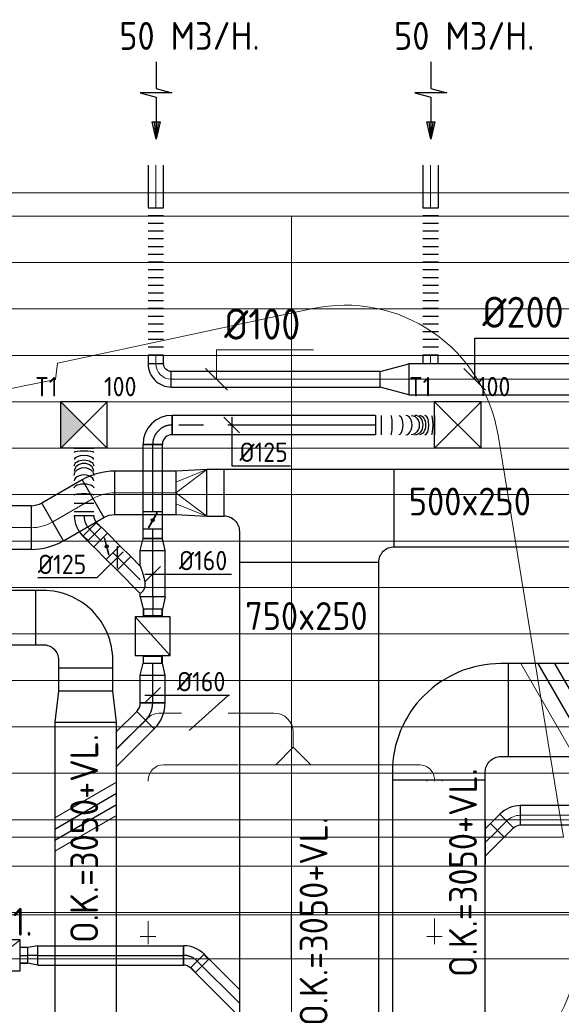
# Model space of a CAD drawing. Header units: millimetres. Extents: x -72412 to 16313, y -1015 to 52998.
# Tile 36 of 64: x -55678 to -52180, y 46636 to 52998. Entities that reach past the tile are written whole.
import ezdxf
from ezdxf.enums import TextEntityAlignment as Align

# ---------------------------------------------------------------- set-up
doc = ezdxf.new("R2010")
doc.units = ezdxf.units.MM
doc.header["$LTSCALE"] = 50
doc.linetypes.add('CENTER2', pattern=[28.575, 19.05, -3.175, 3.175, -3.175])
for name, color, linetype in [('4plfd', 254, 'Continuous'), ('WL570---_RETOUR', 100, 'Continuous'), ('WL570---_RETOUR_HL', 1, 'Continuous'), ('WL570---_TOEVOER', 200, 'Continuous'), ('WL570---_TOEVOER_HL', 1, 'Continuous'), ('WL570---_TOEVOER_RST', 200, 'Continuous'), ('WL570---_TOEVOER_RST_HL', 1, 'Continuous'), ('WM570---_RETOUR', 2, 'Continuous'), ('WM570---_RETOUR_PR', 2, 'Continuous'), ('WM570---_TOEVOER', 2, 'Continuous'), ('WM570---_TOEVOER_PR', 2, 'Continuous'), ('WM570---_TOEVOER_RST_PR', 1, 'Continuous')]:
    doc.layers.add(name, color=color, linetype=linetype)
for name, color, linetype, lineweight in [('WL570---_BESTAAND-HARTLIJN', 161, 'Continuous', 0), ('WL570---_BESTAAND-MAATVOERING', 161, 'Continuous', 0), ('WL570---_BESTAAND-RETOUR', 140, 'Continuous', 0), ('WL570---_BESTAAND-TOEVOER', 180, 'Continuous', 0), ('WL570---_DEMONTEREN', 10, 'Continuous', 0)]:
    doc.layers.add(name, color=color, linetype=linetype, lineweight=lineweight)
doc.layers.get('WL570---_DEMONTEREN').off()
doc.styles.add('BURO-025', font='ISO96.shx', dxfattribs={"height": 125})
doc.styles.add('ISO', font='ISO', dxfattribs={"height": 162})
doc.styles.add('MAATVOERING', font='ISO')

# ---------------------------------------------------------------- blocks, each defined once
blk = doc.blocks.new('Groep-44')
at = {"color": 8, "linetype": 'Continuous', "lineweight": 13}
for p, q in [((-73154.9, 49899.1), (-11882.7, 49899.1)), ((-73154.9, 49599.1), (-11882.7, 49599.1)), ((-73154.9, 49299.1), (-11882.7, 49299.1)), ((-73154.9, 48999.1), (-11882.7, 48999.1)), ((-73154.9, 48699.1), (-11882.7, 48699.1)), ((-73154.9, 48399.1), (-11882.7, 48399.1)), ((-73154.9, 48399.1), (-11882.7, 48399.1)), ((-73154.9, 48099.1), (-11882.7, 48099.1)), ((-73154.9, 47799.1), (-11882.7, 47799.1)), ((-73154.9, 47499.1), (-11882.7, 47499.1)), ((-73154.9, 47199.1), (-11882.7, 47199.1)), ((-73154.9, 46899.1), (-11882.7, 46899.1)), ((-73154.9, 46599.1), (-11882.7, 46599.1)), ((-73154.9, 46299.1), (-11882.7, 46299.1)), ((-73154.9, 45999.1), (-11882.7, 45999.1)), ((-73154.9, 45699.1), (-11882.7, 45699.1)), ((-73154.9, 45399.1), (-11882.7, 45399.1))]:
    blk.add_line(p, q, dxfattribs=at)
blk = doc.blocks.new('Groep-50')
at = {"color": 8, "linetype": 'Continuous', "lineweight": 13}
for p, q in [((-73304.9, 50349.1), (-4004.9, 50349.1)), ((-73154.9, 50199.1), (-4154.9, 50199.1)), ((-11854.9, 50199.1), (-65654.9, 50199.1)), ((-56654.9, 50199.1), (-56654.9, 43299.1))]:
    blk.add_line(p, q, dxfattribs=at)
at = {"color": 8}
blk.add_blockref('Groep-44', (0, 0), dxfattribs=at)
blk = doc.blocks.new('Block plafond 5e verd')
at = {"layer": '4plfd', "linetype": 'Continuous', "lineweight": 18, "flags": 128}
blk.add_lwpolyline([(12512.2, 29540.1), (14424, 29946.4), (14413.5, 29850), (15126.2, 29994.3), (15139.9, 30099.3), (16788.9, 30452.2, -0.428917), (17985.3, 29634.4), (18406.6, 27037.2), (14802.4, 27037.2), (14747.2, 26536.2), (18487.9, 26536.2), (18491.4, 26514.7, -0.462116), (17524.1, 25377.9), (11580.2, 25377.5), (12609.2, 29515.9)], format="xyb", close=True, dxfattribs=at)
at = {"layer": '4plfd'}
blk.add_blockref('Groep-50', (73304.9, -19149.1), dxfattribs=at)
blk = doc.blocks.new('KARH')
for p, q in [((1, 0.5), (0, 0.5)), ((0, -0.5), (1, -0.5))]:
    blk.add_line(p, q)
at = {"invisible_edges": 15}
blk.add_3dface([(0, 0.5), (0, -0.5), (1, -0.5), (1, 0.5)], dxfattribs=at)
blk = doc.blocks.new('KARO')
for p, q in [((1, 0.5), (0, 0.5)), ((0, -0.5), (1, -0.5))]:
    blk.add_line(p, q)
at = {"invisible_edges": 15}
blk.add_3dface([(0, 0.5), (0, -0.5), (1, -0.5), (1, 0.5)], dxfattribs=at)
at = {"layer": 'WL570---_BESTAAND-HARTLIJN'}
blk.add_line((0, 0), (1, 0), dxfattribs=at)
blk = doc.blocks.new('OBO10000090ZE')
blk.add_lwpolyline([(-50, 0), (50, 0), (50, 100, 1), (-50, 100)], format="xyb", close=True)
at = {"layer": 'WL570---_BESTAAND-HARTLIJN'}
for points in [[(0, 0), (0, 150)], [(-50, 100), (50, 100)]]:
    blk.add_lwpolyline(points, dxfattribs=at)
blk = doc.blocks.new('OBO12500045H')
blk.add_lwpolyline([(62.5, -51.8, 0.198912), (7.6, 80.8), (-80.8, -7.6, -0.198912), (-62.5, -51.8)], format="xyb", close=True)
at = {"invisible_edges": 15}
for points in [[(-77.1, -11.6), (18.6, 68.7), (7.6, 80.8), (-80.8, -7.6)], [(-73.8, -15.9), (28.6, 55.8), (18.6, 68.7), (-77.1, -11.6)], [(-70.9, -20.5), (37.4, 42), (28.6, 55.8), (-73.8, -15.9)], [(-68.4, -25.4), (44.9, 27.5), (37.4, 42), (-70.9, -20.5)], [(-66.3, -30.4), (51.2, 12.4), (44.9, 27.5), (-68.4, -25.4)], [(-64.6, -35.6), (56.1, -3.2), (51.2, 12.4), (-66.3, -30.4)], [(-63.4, -40.9), (59.7, -19.2), (56.1, -3.2), (-64.6, -35.6)], [(-62.7, -46.3), (61.8, -35.4), (59.7, -19.2), (-63.4, -40.9)], [(-62.5, -51.8), (62.5, -51.8), (61.8, -35.4), (-62.7, -46.3)]]:
    blk.add_3dface(points, dxfattribs=at)
at = {"layer": 'WL570---_BESTAAND-HARTLIJN'}
blk.add_arc((-125, -51.8), 125, 0, 45, dxfattribs=at)
blk = doc.blocks.new('OBO10000090R')
blk.add_lwpolyline([(150, -100, 0.414214), (0, 50), (0, -50, -0.414214), (50, -100)], format="xyb", close=True)
at = {"invisible_edges": 15}
for points in [[(8.7, -50.8), (26, 47.7), (0, 50), (0, -50)], [(17.1, -53), (51.3, 41), (26, 47.7), (8.7, -50.8)], [(25, -56.7), (75, 29.9), (51.3, 41), (17.1, -53)], [(32.1, -61.7), (96.4, 14.9), (75, 29.9), (25, -56.7)], [(38.3, -67.9), (114.9, -3.6), (96.4, 14.9), (32.1, -61.7)], [(43.3, -75), (129.9, -25), (114.9, -3.6), (38.3, -67.9)], [(47, -82.9), (141, -48.7), (129.9, -25), (43.3, -75)], [(49.2, -91.3), (147.7, -74), (141, -48.7), (47, -82.9)], [(50, -100), (150, -100), (147.7, -74), (49.2, -91.3)]]:
    blk.add_3dface(points, dxfattribs=at)
at = {"layer": 'WL570---_BESTAAND-HARTLIJN'}
blk.add_arc((0, -100), 100, 0, 90, dxfattribs=at)
blk = doc.blocks.new('OAF12500045L')
blk.add_line((-138.4, 0), (138.4, 0))
blk.add_lwpolyline([(-88.4, 0), (-123.7, 35.4), (-35.4, 123.7), (88.4, 0)])
at = {"layer": 'WL570---_BESTAAND-HARTLIJN'}
blk.add_line((-79.5, 79.5), (0, 0), dxfattribs=at)
blk = doc.blocks.new('VV240020035020002000G')
blk.add_lwpolyline([(0, -200), (200, -175), (200, 175), (0, 200)], close=True)
at = {"invisible_edges": 15}
blk.add_3dface([(0, -200), (200, -175), (200, 175), (0, 200)], dxfattribs=at)
blk = doc.blocks.new('VBO35020000050901-100')
blk.add_lwpolyline([(-175, -325), (175, -325), (175, -275, 0.414214), (-275, 175), (-325, 175), (-325, -175), (-275, -175, -0.414214), (-175, -275)], format="xyb", close=True)
blk = doc.blocks.new('VBX1251250012525000')
blk.add_lwpolyline([(50, -112.5), (300, -112.5), (300, 112.5), (50, 112.5)], close=True)
for points in [[(50, 62.5), (0, 62.5), (0, -62.5), (50, -62.5)], [(300, -62.5), (350, -62.5), (350, 62.5), (300, 62.5)]]:
    blk.add_lwpolyline(points)
at = {"layer": 'WL570---_BESTAAND-HARTLIJN'}
blk.add_line((300, 0), (350, 0), dxfattribs=at)
at = {"layer": 'WL570---_BESTAAND-TOEVOER'}
blk.add_line((50, -112.5), (300, 112.5), dxfattribs=at)
blk = doc.blocks.new('OSV1251000460G')
blk.add_lwpolyline([(0, -62.5), (46.7, -50), (46.7, 50), (0, 62.5)], close=True)
at = {"layer": 'WL570---_BESTAAND-HARTLIJN'}
blk.add_line((0, 0), (46.7, 0), dxfattribs=at)
blk = doc.blocks.new('OBO12500090H')
blk.add_lwpolyline([(62.5, -125, 0.414214), (-125, 62.5), (-125, -62.5, -0.414214), (-62.5, -125)], format="xyb", close=True)
at = {"invisible_edges": 15}
for points in [[(-114.1, -63.4), (-92.4, 59.7), (-125, 62.5), (-125, -62.5)], [(-103.6, -66.3), (-60.9, 51.2), (-92.4, 59.7), (-114.1, -63.4)], [(-93.8, -70.9), (-31.2, 37.4), (-60.9, 51.2), (-103.6, -66.3)], [(-84.8, -77.1), (-4.5, 18.6), (-31.2, 37.4), (-93.8, -70.9)], [(-77.1, -84.8), (18.6, -4.5), (-4.5, 18.6), (-84.8, -77.1)], [(-70.9, -93.8), (37.4, -31.2), (18.6, -4.5), (-77.1, -84.8)], [(-66.3, -103.6), (51.2, -60.9), (37.4, -31.2), (-70.9, -93.8)], [(-63.4, -114.1), (59.7, -92.4), (51.2, -60.9), (-66.3, -103.6)], [(-62.5, -125), (62.5, -125), (59.7, -92.4), (-63.4, -114.1)]]:
    blk.add_3dface(points, dxfattribs=at)
at = {"layer": 'WL570---_BESTAAND-HARTLIJN'}
blk.add_arc((-125, -125), 125, 0, 90, dxfattribs=at)
blk = doc.blocks.new('OTS12512512500H')
blk.add_lwpolyline([(-112.5, -62.5), (112.5, -62.5), (112.5, 62.5), (62.5, 112.5), (-62.5, 112.5), (-112.5, 62.5)], close=True)
at = {"layer": 'WL570---_BESTAAND-HARTLIJN'}
blk.add_line((-112.5, 0), (112.5, 0), dxfattribs=at)
at = {"layer": 'WL570---_BESTAAND-TOEVOER'}
blk.add_lwpolyline([(-112.5, 0), (0, 112.5), (112.5, 0)], dxfattribs=at)
blk = doc.blocks.new('VBO60020000050901-100')
blk.add_lwpolyline([(-300, -450), (300, -450), (300, -400, 0.414214), (-400, 300), (-450, 300), (-450, -300), (-400, -300, -0.414214), (-300, -400)], format="xyb", close=True)
blk = doc.blocks.new('FLLINE100')
blk.add_line((0, -50), (0, 50))
blk = doc.blocks.new('OEX10000100000')
at = {"rotation": 90}
for p in [(0, -50), (0, -100), (0, -150), (0, -200), (0, -250), (0, -300), (0, -350), (0, -400), (0, -450), (0, -500), (0, -550), (0, -600), (0, -650), (0, -700), (0, -750), (0, -800), (0, -850), (0, -900), (0, -950), (0, -1000)]:
    blk.add_blockref('FLLINE100', p, dxfattribs=at)
blk = doc.blocks.new('OBO10000090H')
blk.add_lwpolyline([(50, -100, 0.414214), (-100, 50), (-100, -50, -0.414214), (-50, -100)], format="xyb", close=True)
at = {"invisible_edges": 15}
for points in [[(-91.3, -50.8), (-74, 47.7), (-100, 50), (-100, -50)], [(-82.9, -53), (-48.7, 41), (-74, 47.7), (-91.3, -50.8)], [(-75, -56.7), (-25, 29.9), (-48.7, 41), (-82.9, -53)], [(-67.9, -61.7), (-3.6, 14.9), (-25, 29.9), (-75, -56.7)], [(-61.7, -67.9), (14.9, -3.6), (-3.6, 14.9), (-67.9, -61.7)], [(-56.7, -75), (29.9, -25), (14.9, -3.6), (-61.7, -67.9)], [(-53, -82.9), (41, -48.7), (29.9, -25), (-56.7, -75)], [(-50.8, -91.3), (47.7, -74), (41, -48.7), (-53, -82.9)], [(-50, -100), (50, -100), (47.7, -74), (-50.8, -91.3)]]:
    blk.add_3dface(points, dxfattribs=at)
at = {"layer": 'WL570---_BESTAAND-HARTLIJN'}
blk.add_arc((-100, -100), 100, 0, 90, dxfattribs=at)
blk = doc.blocks.new('AFZPIJL')
for points in [[(0, -10), (0, -6.52), (-2.06, -5.97), (2.06, -5.97), (0, -5.41), (0, 0)], [(-0.26, -2.22), (0, 0)], [(0.26, -2.22), (0, 0)]]:
    blk.add_lwpolyline(points)
blk.add_lwpolyline([(0.52, -2.22), (-0.52, -2.22), (0, 0)], close=True)
blk = doc.blocks.new('MVLINE')
blk.add_line((35.4, -35.4), (-35.4, 35.4))
blk = doc.blocks.new('OSV20010001860G')
blk.add_lwpolyline([(0, -100), (186.6, -50), (186.6, 50), (0, 100)], close=True)
at = {"layer": 'WL570---_BESTAAND-HARTLIJN'}
blk.add_line((0, 0), (186.6, 0), dxfattribs=at)
blk = doc.blocks.new('UISO')
for p, q in [((0, 0.18), (1, 0.757)), ((0, 0), (1, 0.577))]:
    blk.add_line(p, q)
at = {"layer": 'WL570---_BESTAAND-TOEVOER'}
for p, q in [((0, 0.36), (1, 0.937)), ((0, -0.18), (1, 0.397))]:
    blk.add_line(p, q, dxfattribs=at)
blk = doc.blocks.new('VBX1001000010025000')
blk.add_lwpolyline([(50, -100), (300, -100), (300, 100), (50, 100)], close=True)
for points in [[(50, 50), (0, 50), (0, -50), (50, -50)], [(300, -50), (350, -50), (350, 50), (300, 50)]]:
    blk.add_lwpolyline(points)
at = {"layer": 'WL570---_BESTAAND-HARTLIJN'}
blk.add_line((300, 0), (350, 0), dxfattribs=at)
at = {"layer": 'WL570---_BESTAAND-TOEVOER'}
blk.add_line((50, -100), (300, 100), dxfattribs=at)
blk = doc.blocks.new('*U277')
at = {"color": 0, "ltscale": 10}
for p, q in [((150, 150, -2500), (-150, 150, -2500)), ((-150, -150, -2500), (-150, 150, -2500)), ((150, -150, -2500), (-150, 150, -2500)), ((-150, -150, -2500), (150, 150, -2500)), ((150, -150, -2500), (150, 150, -2500)), ((150, -150, -2500), (-150, -150, -2500))]:
    blk.add_line(p, q, dxfattribs=at)
at = {"layer": 'WL570---_TOEVOER_RST_HL', "linetype": 'CENTER2'}
blk.add_circle((0, 0, -2500), 0.075, dxfattribs=at)
at = {"layer": 'WL570---_TOEVOER_RST', "color": 2, "style": 'BURO-025'}
for tag in ['MC', 'Q']:
    blk.add_attdef(tag, text='', height=125, dxfattribs=at).set_placement((0, 0), align=Align.MIDDLE)
at = {"layer": 'WM570---_TOEVOER_RST_PR', "color": 2, "style": 'BURO-025'}
blk.add_attdef('POSNR', text='', height=125, dxfattribs=at).set_placement((0, 0), align=Align.MIDDLE)
blk = doc.blocks.new('*U338')
at = {"color": 0, "ltscale": 10}
for p, q in [((0, 80), (176.9, 80)), ((0, -80), (0, 80)), ((176.9, 80), (176.9, -80)), ((0, -80), (176.9, -80))]:
    blk.add_line(p, q, dxfattribs=at)
at = {"layer": 'WL570---_TOEVOER_HL', "linetype": 'CENTER2'}
blk.add_line((0, 0), (176.9, 0), dxfattribs=at)
at = {"layer": 'WM570---_TOEVOER_PR', "color": 2, "style": 'BURO-025'}
blk.add_attdef('POSNR', text='', height=125, dxfattribs=at).set_placement((0, 0), align=Align.MIDDLE)
blk = doc.blocks.new('*U339')
at = {"color": 0, "ltscale": 10}
for p, q in [((0, 80), (78.2, 62.5)), ((0, 80), (0, -80)), ((78.2, 62.5), (78.2, -62.5)), ((78.2, 59.375), (122.5, 59.375)), ((78.2, 59.375), (78.2, -59.375)), ((78.2, 59.375), (78.2, -59.375)), ((122.5, 59.375), (122.5, -59.375)), ((122.5, 59.375), (122.5, -59.375)), ((0, -80), (78.2, -62.5)), ((78.2, -59.375), (122.5, -59.375))]:
    blk.add_line(p, q, dxfattribs=at)
at = {"layer": 'WL570---_TOEVOER_HL', "linetype": 'CENTER2'}
blk.add_line((0, 0), (78.2, 0), dxfattribs=at)
for centre in [(0, 0), (78.2, 0)]:
    blk.add_circle(centre, 0.075, dxfattribs=at)
at = {"layer": 'WM570---_TOEVOER_PR', "color": 2, "style": 'BURO-025'}
blk.add_attdef('POSNR', text='', height=125, dxfattribs=at).set_placement((0, 0), align=Align.MIDDLE)
blk = doc.blocks.new('*U340')
at = {"color": 0, "ltscale": 10}
for p, q in [((-66.3, -80), (-66.3, 80)), ((-9.7, 103.4), (103.4, -9.7))]:
    blk.add_line(p, q, dxfattribs=at)
for radius in [80.1, 240.1]:
    blk.add_arc((-66.3, 160.1), radius, 270, 315, dxfattribs=at)
at = {"layer": 'WL570---_TOEVOER_HL', "linetype": 'CENTER2'}
blk.add_arc((-66.3, 160.1), 160.1, 270, 315, dxfattribs=at)
at = {"layer": 'WM570---_TOEVOER_PR', "color": 2, "style": 'BURO-025'}
blk.add_attdef('POSNR', text='', height=125, dxfattribs=at).set_placement((0, 0), align=Align.MIDDLE)
blk = doc.blocks.new('*U341')
at = {"color": 0, "ltscale": 10}
for p, q in [((0, 80, -2700), (21.7, 80, -2700)), ((0, -80, -2700), (0, 80, -2700)), ((198.5, 80, -2700), (299.8, 80, -2700)), ((299.8, 80, -2700), (299.8, -80, -2700)), ((0, -80, -2700), (299.8, -80, -2700))]:
    blk.add_line(p, q, dxfattribs=at)
at = {"layer": 'WL570---_TOEVOER_HL', "linetype": 'CENTER2'}
blk.add_line((0, 0, -2700), (299.8, 0, -2700), dxfattribs=at)
at = {"layer": 'WM570---_TOEVOER_PR', "color": 2, "style": 'BURO-025'}
blk.add_attdef('POSNR', text='', height=125, dxfattribs=at).set_placement((0, 0), align=Align.MIDDLE)
blk = doc.blocks.new('*U342')
at = {"color": 0, "ltscale": 10}
for p, q in [((0, 80, -2700), (78.2, 62.5, -2700)), ((0, 80, -2700), (0, -80, -2700)), ((78.2, 62.5, -2700), (78.2, -62.5, -2700)), ((78.2, 59.375, -2700), (122.5, 59.375, -2700)), ((122.5, 59.375, -2700), (122.5, -59.375, -2700)), ((122.5, 59.375, -2700), (122.5, -59.375, -2700)), ((0, -80, -2700), (78.2, -62.5, -2700)), ((78.2, -59.375, -2700), (122.5, -59.375, -2700))]:
    blk.add_line(p, q, dxfattribs=at)
at = {"layer": 'WL570---_TOEVOER_HL', "linetype": 'CENTER2'}
blk.add_line((0, 0, -2700), (78.2, 0, -2700), dxfattribs=at)
for centre in [(0, 0, -2700), (78.2, 0, -2700)]:
    blk.add_circle(centre, 0.075, dxfattribs=at)
at = {"layer": 'WM570---_TOEVOER_PR', "color": 2, "style": 'BURO-025'}
blk.add_attdef('POSNR', text='', height=125, dxfattribs=at).set_placement((0, 0), align=Align.MIDDLE)
blk = doc.blocks.new('*U343')
at = {"color": 0, "ltscale": 10}
for p, q in [((0, 80, -2700), (78.2, 62.5, -2700)), ((0, 80, -2700), (0, -80, -2700)), ((78.2, 62.5, -2700), (78.2, -62.5, -2700)), ((0, -80, -2700), (78.2, -62.5, -2700))]:
    blk.add_line(p, q, dxfattribs=at)
at = {"layer": 'WL570---_TOEVOER_HL', "linetype": 'CENTER2'}
blk.add_line((0, 0, -2700), (78.2, 0, -2700), dxfattribs=at)
for centre in [(0, 0, -2700), (78.2, 0, -2700)]:
    blk.add_circle(centre, 0.075, dxfattribs=at)
at = {"layer": 'WM570---_TOEVOER_PR', "color": 2, "style": 'BURO-025'}
blk.add_attdef('POSNR', text='', height=125, dxfattribs=at).set_placement((0, 0), align=Align.MIDDLE)
blk = doc.blocks.new('*U344')
at = {"color": 0, "ltscale": 10}
for p, q in [((0, 62.5, -2700), (60.9, 62.5, -2700)), ((0, -62.5, -2700), (0, 62.5, -2700)), ((0, -62.5, -2700), (60.9, -62.5, -2700))]:
    blk.add_line(p, q, dxfattribs=at)
at = {"layer": 'WL570---_TOEVOER_HL', "linetype": 'CENTER2'}
blk.add_line((0, 0, -2700), (60.9, 0, -2700), dxfattribs=at)
at = {"layer": 'WM570---_TOEVOER_PR', "color": 2, "style": 'BURO-025'}
blk.add_attdef('POSNR', text='', height=125, dxfattribs=at).set_placement((0, 0), align=Align.MIDDLE)
blk = doc.blocks.new('*U345')
at = {"ltscale": 10}
for p, q in [((-56.5, 62.5, -2700), (56.4, 62.5, -2700)), ((-56.5, -62.5, -2700), (-56.5, 62.5, -2700)), ((-49.4, 27.3, -2700), (-48.4, 29.1, -2700)), ((48.4, -29.1, -2700), (-49.4, 27.3, -2700)), ((49.4, -27.3, -2700), (-48.4, 29.1, -2700)), ((56.4, 62.5, -2700), (56.4, -62.5, -2700)), ((-56.5, -62.5, -2700), (56.4, -62.5, -2700)), ((48.4, -29.1, -2700), (49.4, -27.3, -2700))]:
    blk.add_line(p, q, dxfattribs=at)
blk.add_circle((0, 0, -2700), 9.41, dxfattribs=at)
at = {"layer": 'WL570---_TOEVOER', "color": 2, "style": 'BURO-025'}
blk.add_attdef('I', text='', height=125, dxfattribs=at).set_placement((0, 0), align=Align.MIDDLE)
at = {"layer": 'WM570---_TOEVOER_PR', "color": 2, "style": 'BURO-025'}
blk.add_attdef('POSNR', text='', height=125, dxfattribs=at).set_placement((0, 0), align=Align.MIDDLE)
blk = doc.blocks.new('*U346')
at = {"color": 0, "ltscale": 10}
for p, q in [((0, 62.5, -2700), (434, 62.5, -2700)), ((434, 62.5, -2700), (434, -62.5, -2700)), ((0, -62.5, -2700), (434, -62.5, -2700))]:
    blk.add_line(p, q, dxfattribs=at)
at = {"layer": 'WL570---_TOEVOER_HL', "linetype": 'CENTER2'}
blk.add_line((0, 0, -2700), (434, 0, -2700), dxfattribs=at)
at = {"layer": 'WM570---_TOEVOER_PR', "color": 2, "style": 'BURO-025'}
blk.add_attdef('POSNR', text='', height=125, dxfattribs=at).set_placement((0, 0), align=Align.MIDDLE)
blk = doc.blocks.new('*U347')
at = {"color": 0, "ltscale": 10}
for p, q in [((-62.5, 125, -2700), (62.5, 125, -2700)), ((-125, -62.5, -2700), (-125, 62.5, -2700))]:
    blk.add_line(p, q, dxfattribs=at)
for radius, end in [(62.5, 0), (187.5, 360)]:
    blk.add_arc((-125, 125, -2700), radius, 270, end, dxfattribs=at)
at = {"layer": 'WL570---_TOEVOER_HL', "linetype": 'CENTER2'}
blk.add_arc((-125, 125, -2700), 125, 270, 0, dxfattribs=at)
at = {"layer": 'WM570---_TOEVOER_PR', "color": 2, "style": 'BURO-025'}
blk.add_attdef('POSNR', text='', height=125, dxfattribs=at).set_placement((0, 0), align=Align.MIDDLE)
blk = doc.blocks.new('*U348')
at = {"color": 0, "ltscale": 10}
for p, q in [((0, 88.4, -2700), (150.4, -62.1, -2700)), ((150.4, -62.1, -2700), (62.1, -150.4, -2700)), ((0, -88.4, -2700), (62.1, -150.4, -2700))]:
    blk.add_line(p, q, dxfattribs=at)
blk.add_spline([(-0.3, -87.7, -2700), (-1, -85.6, -2700), (-2.2, -82.1, -2700), (-3.9, -77.3, -2700), (-6, -71.3, -2700), (-8.4, -64.1, -2700), (-11.1, -55.9, -2700), (-14.1, -46.8, -2700), (-17.1, -37, -2700), (-20.1, -26.6, -2700), (-23, -15.9, -2700), (-25.5, -5.1, -2700), (-27.7, 5.5, -2700), (-29.2, 15.8, -2700), (-30, 25.5, -2700), (-30, 34.4, -2700), (-29.2, 42.6, -2700), (-27.7, 49.8, -2700), (-25.5, 56.2, -2700), (-23, 61.9, -2700), (-20.1, 66.9, -2700), (-17.1, 71.2, -2700), (-14.1, 75, -2700), (-11.1, 78.2, -2700), (-8.4, 81, -2700), (-6, 83.3, -2700), (-3.9, 85.1, -2700), (-2.2, 86.6, -2700), (-1, 87.6, -2700), (-0.3, 88.2, -2700), (0, 88.4, -2700)], degree=3, dxfattribs=at)
at = {"layer": 'WL570---_TOEVOER_HL', "linetype": 'CENTER2'}
blk.add_line((0, 0, -2700), (106.3, -106.3, -2700), dxfattribs=at)
at = {"layer": 'WM570---_TOEVOER_PR', "color": 2, "style": 'BURO-025'}
blk.add_attdef('POSNR', text='', height=125, dxfattribs=at).set_placement((0, 0), align=Align.MIDDLE)
blk = doc.blocks.new('*U349')
at = {"color": 0, "ltscale": 10}
for p, q in [((0, 62.5, -2700), (99.7, 62.5, -2700)), ((99.7, 62.5, -2700), (99.7, -62.5, -2700)), ((0, -62.5, -2700), (99.7, -62.5, -2700))]:
    blk.add_line(p, q, dxfattribs=at)
at = {"layer": 'WL570---_TOEVOER_HL', "linetype": 'CENTER2'}
blk.add_line((0, 0, -2700), (99.7, 0, -2700), dxfattribs=at)
at = {"layer": 'WM570---_TOEVOER_PR', "color": 2, "style": 'BURO-025'}
blk.add_attdef('POSNR', text='', height=125, dxfattribs=at).set_placement((0, 0), align=Align.MIDDLE)
blk = doc.blocks.new('*U350')
at = {"ltscale": 10}
for p, q in [((-56.5, -62.5, -2700), (-56.5, 62.5, -2700)), ((-56.5, 62.5, -2700), (56.4, 62.5, -2700)), ((-49.4, 27.3, -2700), (-48.4, 29.1, -2700)), ((48.4, -29.1, -2700), (-49.4, 27.3, -2700)), ((49.4, -27.3, -2700), (-48.4, 29.1, -2700)), ((56.4, 62.5, -2700), (56.4, -62.5, -2700)), ((-56.5, -62.5, -2700), (56.4, -62.5, -2700)), ((48.4, -29.1, -2700), (49.4, -27.3, -2700))]:
    blk.add_line(p, q, dxfattribs=at)
blk.add_circle((0, 0, -2700), 9.41, dxfattribs=at)
at = {"layer": 'WL570---_TOEVOER', "color": 2, "style": 'BURO-025'}
blk.add_attdef('I', text='', height=125, dxfattribs=at).set_placement((0, 0), align=Align.MIDDLE)
at = {"layer": 'WM570---_TOEVOER_PR', "color": 2, "style": 'BURO-025'}
blk.add_attdef('POSNR', text='', height=125, dxfattribs=at).set_placement((0, 0), align=Align.MIDDLE)
blk = doc.blocks.new('*U351')
at = {"color": 0, "ltscale": 10}
for p, q in [((0, 62.5, -2700), (99.7, 62.5, -2700)), ((0, -62.5, -2700), (0, 62.5, -2700)), ((0, -62.5, -2700), (99.7, -62.5, -2700))]:
    blk.add_line(p, q, dxfattribs=at)
at = {"layer": 'WL570---_TOEVOER_HL', "linetype": 'CENTER2'}
blk.add_line((0, 0, -2700), (99.7, 0, -2700), dxfattribs=at)
at = {"layer": 'WM570---_TOEVOER_PR', "color": 2, "style": 'BURO-025'}
blk.add_attdef('POSNR', text='', height=125, dxfattribs=at).set_placement((0, 0), align=Align.MIDDLE)
blk = doc.blocks.new('*U352')
at = {"color": 0, "ltscale": 10}
for p, q in [((-7.6, 80.8, -2700), (80.8, -7.6, -2700)), ((-5.4, 78.6, -2700), (26, 109.9, -2700)), ((-5.4, 78.6, -2700), (78.6, -5.4, -2700)), ((26, 109.9, -2700), (109.9, 26, -2700)), ((-51.8, -62.5, -2700), (-51.8, 62.5, -2700)), ((78.6, -5.4, -2700), (109.9, 26, -2700))]:
    blk.add_line(p, q, dxfattribs=at)
for radius in [62.6, 187.6]:
    blk.add_arc((-51.8, 125.1, -2700), radius, 270, 315, dxfattribs=at)
at = {"layer": 'WL570---_TOEVOER_HL', "linetype": 'CENTER2'}
blk.add_arc((-51.8, 125.1, -2700), 125.1, 270, 315, dxfattribs=at)
at = {"layer": 'WM570---_TOEVOER_PR', "color": 2, "style": 'BURO-025'}
blk.add_attdef('POSNR', text='', height=125, dxfattribs=at).set_placement((0, 0), align=Align.MIDDLE)
blk = doc.blocks.new('*U353')
at = {"color": 0, "ltscale": 10}
for p, q in [((0, 62.5, -2700), (0, -62.5, -2700)), ((26.5, 62.5, -2700), (26.5, -62.5, -2700)), ((79.6, 62.5, -2700), (79.6, -62.5, -2700)), ((435.1, 62.5, -2700), (435.1, -62.5, -2700))]:
    blk.add_line(p, q, dxfattribs=at)
for centre, major_axis, ratio, start_param, end_param in [((131.4, 0, -2700), (0, -62.5), 0.134897, 0, 3.141593), ((223.6, 0, -2700), (0, -62.5), 0.626957, 0, 3.141593), ((286.1, 0, -2700), (0, 62.5), 0.814047, 3.141593, 6.283185), ((362.8, 0, -2700), (0, 62.5), 0.395048, 3.141593, 6.283185)]:
    blk.add_ellipse(centre, major_axis=major_axis, ratio=ratio, start_param=start_param, end_param=end_param, dxfattribs=at)
at = {"color": 0, "ltscale": 10, "extrusion": (0, 0, -1)}
for centre, major_axis, ratio, start_param, end_param in [((180.1, 0, -2700), (0, 62.5), 0.395048, 0, 3.141593), ((258.7, 0, -2700), (0, 62.5), 0.814047, 0, 3.141593), ((320.4, 0, -2700), (0, -62.5), 0.626957, 3.141593, 6.283185), ((410.4, 0, -2700), (0, -62.5), 0.134897, 3.141593, 6.283185)]:
    blk.add_ellipse(centre, major_axis=major_axis, ratio=ratio, start_param=start_param, end_param=end_param, dxfattribs=at)
at = {"layer": 'WM570---_TOEVOER_PR', "color": 2, "style": 'BURO-025'}
blk.add_attdef('POSNR', text='', height=125, dxfattribs=at).set_placement((0, 0), align=Align.MIDDLE)
blk = doc.blocks.new('*U354')
at = {"color": 0, "ltscale": 10}
for p, q in [((0, 62.5, -2700), (1313.7, 62.5, -2700)), ((0, -62.5, -2700), (0, 62.5, -2700)), ((1313.7, 62.5, -2700), (1313.7, -62.5, -2700)), ((0, -62.5, -2700), (1313.7, -62.5, -2700))]:
    blk.add_line(p, q, dxfattribs=at)
at = {"layer": 'WL570---_TOEVOER_HL', "linetype": 'CENTER2'}
blk.add_line((0, 0, -2700), (1313.7, 0, -2700), dxfattribs=at)
at = {"layer": 'WM570---_TOEVOER_PR', "color": 2, "style": 'BURO-025'}
blk.add_attdef('POSNR', text='', height=125, dxfattribs=at).set_placement((0, 0), align=Align.MIDDLE)
blk = doc.blocks.new('*U355')
at = {"color": 0, "ltscale": 10}
for p, q in [((0, 62.5, -2700), (0, -62.5, -2700)), ((36.4, 62.5, -2700), (36.4, -62.5, -2700)), ((382.2, 62.5, -2700), (382.2, -62.5, -2700))]:
    blk.add_line(p, q, dxfattribs=at)
for centre, major_axis, ratio, start_param, end_param in [((99.4, 0, -2700), (0, -62.5), 0.141572, 0, 3.141593), ((195.3, 0, -2700), (0, -62.5), 0.653099, 0, 3.141593), ((254.7, 0, -2700), (0, 62.5), 0.841279, 3.141593, 6.283185), ((319.5, 0, -2700), (0, 62.5), 0.413588, 3.141593, 6.283185)]:
    blk.add_ellipse(centre, major_axis=major_axis, ratio=ratio, start_param=start_param, end_param=end_param, dxfattribs=at)
at = {"color": 0, "ltscale": 10, "extrusion": (0, 0, -1)}
for centre, major_axis, ratio, start_param, end_param in [((150.4, 0, -2700), (0, 62.5), 0.413588, 0, 3.141593), ((230.6, 0, -2700), (0, 62.5), 0.841279, 0, 3.141593), ((283.2, 0, -2700), (0, -62.5), 0.653099, 3.141593, 6.283185), ((360.8, 0, -2700), (0, -62.5), 0.141572, 3.141593, 6.283185)]:
    blk.add_ellipse(centre, major_axis=major_axis, ratio=ratio, start_param=start_param, end_param=end_param, dxfattribs=at)
at = {"layer": 'WM570---_TOEVOER_PR', "color": 2, "style": 'BURO-025'}
blk.add_attdef('POSNR', text='', height=125, dxfattribs=at).set_placement((0, 0), align=Align.MIDDLE)
blk = doc.blocks.new('*U356')
at = {"layer": 'WM570---_TOEVOER', "color": 0, "ltscale": 10}
for p, q in [((50, -50), (-50, 50)), ((0, 50), (0, -263.3)), ((0, -263.3), (380.4, -263.3))]:
    blk.add_line(p, q, dxfattribs=at)
at = {"layer": 'WM570---_TOEVOER', "color": 0, "style": 'BURO-025'}
blk.add_text('%%c125', height=125, dxfattribs=at).set_placement((50, -238.3))
blk = doc.blocks.new('*U357')
at = {"layer": 'WM570---_TOEVOER', "color": 0, "ltscale": 10}
for p, q in [((-50, -50), (50, 50)), ((-50, 0), (509, 0))]:
    blk.add_line(p, q, dxfattribs=at)
at = {"layer": 'WM570---_TOEVOER', "color": 0, "style": 'BURO-025'}
blk.add_text('%%c160', height=125, dxfattribs=at).set_placement((169.7, 25))
blk = doc.blocks.new('*U358')
at = {"layer": 'WM570---_TOEVOER', "color": 0, "ltscale": 10}
for p, q in [((0, -70.7), (0, 70.7)), ((35.4, 35.4), (-134, -134)), ((-134, -134), (-514.3, -134))]:
    blk.add_line(p, q, dxfattribs=at)
at = {"layer": 'WM570---_TOEVOER', "color": 0, "style": 'BURO-025'}
blk.add_text('%%c125', height=125, dxfattribs=at).set_placement((-514.3, -109))
blk = doc.blocks.new('*U359')
at = {"layer": 'WM570---_TOEVOER', "color": 0, "ltscale": 10}
for p, q in [((-50, -50), (50, 50)), ((-50, 0), (496.7, 0))]:
    blk.add_line(p, q, dxfattribs=at)
at = {"layer": 'WM570---_TOEVOER', "color": 0, "style": 'BURO-025'}
blk.add_text('%%c160', height=125, dxfattribs=at).set_placement((157.4, 25))
blk = doc.blocks.new('*U497')
at = {"color": 0, "ltscale": 10}
for p, q in [((0, 62.5), (940.7, 62.5)), ((0, -62.5), (0, 62.5)), ((940.7, 62.5), (940.7, -62.5)), ((0, -62.5), (940.7, -62.5))]:
    blk.add_line(p, q, dxfattribs=at)
at = {"layer": 'WL570---_RETOUR_HL', "linetype": 'CENTER2'}
blk.add_line((0, 0), (940.7, 0), dxfattribs=at)
at = {"layer": 'WM570---_RETOUR_PR', "color": 2, "style": 'BURO-025'}
blk.add_attdef('POSNR', text='', height=125, dxfattribs=at).set_placement((0, 0), align=Align.MIDDLE)
blk = doc.blocks.new('*U498')
at = {"color": 0, "ltscale": 10}
for p, q in [((0, 62.5), (64.18, 50)), ((0, 62.5), (0, -62.5)), ((64.18, 50), (114.18, 50)), ((114.18, 50), (114.18, -50)), ((0, -62.5), (64.18, -50)), ((64.18, -50), (114.18, -50))]:
    blk.add_line(p, q, dxfattribs=at)
at = {"layer": 'WL570---_RETOUR_HL', "linetype": 'CENTER2'}
for p in [(0, 0), (114.18, 0)]:
    blk.add_line(p, (64.18, 0), dxfattribs=at)
blk.add_circle((0, 0), 0.075, dxfattribs=at)
at = {"layer": 'WM570---_RETOUR_PR', "color": 2, "style": 'BURO-025'}
blk.add_attdef('POSNR', text='', height=125, dxfattribs=at).set_placement((0, 0), align=Align.MIDDLE)
blk = doc.blocks.new('*U499')
at = {"color": 0, "ltscale": 10}
for p, q in [((-51.8, -62.5), (-51.8, 62.5)), ((80.8, 7.6), (-7.6, -80.8)), ((78.6, 5.4), (-5.4, -78.6)), ((78.6, 5.4), (109.9, -26)), ((109.9, -26), (26, -109.9)), ((-5.4, -78.6), (26, -109.9))]:
    blk.add_line(p, q, dxfattribs=at)
for radius in [187.6, 62.6]:
    blk.add_arc((-51.8, -125.1), radius, 45, 90, dxfattribs=at)
at = {"layer": 'WL570---_RETOUR_HL', "linetype": 'CENTER2'}
blk.add_arc((-51.8, -125.1), 125.1, 45, 90, dxfattribs=at)
at = {"layer": 'WM570---_RETOUR_PR', "color": 2, "style": 'BURO-025'}
blk.add_attdef('POSNR', text='', height=125, dxfattribs=at).set_placement((0, 0), align=Align.MIDDLE)
blk = doc.blocks.new('OBO28000030H')
blk.add_lwpolyline([(140, -75, 0.131652), (83.7, 135), (-158.8, -5, -0.131652), (-140, -75)], format="xyb", close=True)
at = {"invisible_edges": 15}
for points in [[(-154.9, -12.2), (95.3, 113.5), (83.7, 135), (-158.8, -5)], [(-151.4, -19.6), (105.7, 91.3), (95.3, 113.5), (-154.9, -12.2)], [(-148.4, -27.1), (114.7, 68.6), (105.7, 91.3), (-151.4, -19.6)], [(-145.9, -34.9), (122.4, 45.4), (114.7, 68.6), (-148.4, -27.1)], [(-143.8, -42.7), (128.7, 21.8), (122.4, 45.4), (-145.9, -34.9)], [(-142.1, -50.7), (133.6, -2.1), (128.7, 21.8), (-143.8, -42.7)], [(-140.9, -58.8), (137.2, -26.3), (133.6, -2.1), (-142.1, -50.7)], [(-140.2, -66.9), (139.3, -50.6), (137.2, -26.3), (-140.9, -58.8)], [(-140, -75), (140, -75), (139.3, -50.6), (-140.2, -66.9)]]:
    blk.add_3dface(points, dxfattribs=at)
at = {"layer": 'WL570---_BESTAAND-HARTLIJN'}
blk.add_arc((-280, -75), 280, 0, 30, dxfattribs=at)
blk = doc.blocks.new('VVT90020030020050-0')
blk.add_lwpolyline([(-450, 0), (450, 0), (450, 0, -0.414214), (550, 100), (550, 600), (-550, 600), (-550, 300, -0.414214), (-450, 200)], format="xyb", close=True)
blk = doc.blocks.new('VRO300200002802000H')
blk.add_lwpolyline([(0, 150), (0, -150), (200, -140), (200, 140)], close=True)
at = {"layer": 'WL570---_BESTAAND-RETOUR'}
for p, q in [((0, 150), (200, 70)), ((0, -150), (200, -70))]:
    blk.add_line(p, q, dxfattribs=at)
blk.add_lwpolyline([(0, -150), (0, -150), (200, 0), (0, 150)], dxfattribs=at)

msp = doc.modelspace()

# ---------------------------------------------------------------- hatches: boundary and pattern name
at = {"layer": 'WL570---_TOEVOER'}
msp.add_hatch(color=256, dxfattribs=at).paths.add_polyline_path([(-55262.7, 50379.1), (-55412.7, 50529.1), (-55412.7, 50229.1)])

# ---------------------------------------------------------------- linework, layer by layer
at = {"color": 0, "ltscale": 10}
msp.add_line((-54922.5, 48528.5), (-54809.3, 48415.3), dxfattribs=at)
at = {"layer": 'WL570---_BESTAAND-MAATVOERING'}
msp.add_lwpolyline([(-54407.6, 50674.5), (-54407.6, 50864.2), (-53781.4, 50864.2)], dxfattribs=at)
at = {"layer": 'WL570---_BESTAAND-TOEVOER'}
msp.add_line((-53924.6, 46934.6), (-53924.6, 47223.9), dxfattribs=at)
at = {"layer": 'WL570---_RETOUR'}
for p, q in [((-54575.9, 46871.5), (-54487.5, 46959.9)), ((-54487.5, 46959.9), (-54259.1, 46731.5)), ((-54575.9, 46871.5), (-54259.1, 46554.8))]:
    msp.add_line(p, q, dxfattribs=at)
at = {"layer": 'WL570---_RETOUR_HL', "linetype": 'CENTER2'}
msp.add_line((-54531.7, 46915.7), (-54259.1, 46643.1), dxfattribs=at)
at = {"layer": 'WL570---_TOEVOER'}
for p, q in [((-54922.5, 48528.5), (-55051.9, 48399)), ((-54809.3, 48415.3), (-55051.9, 48172.7))]:
    msp.add_line(p, q, dxfattribs=at)
at = {"layer": 'WL570---_TOEVOER_HL', "linetype": 'CENTER2'}
msp.add_line((-54865.9, 48471.9), (-55051.9, 48285.8), dxfattribs=at)
at = {"layer": 'WM570---_RETOUR'}
msp.add_lwpolyline([(-52739.7, 50674.5), (-52739.7, 50941.2), (-52070.7, 50941.2)], dxfattribs=at)

# ---------------------------------------------------------------- block references
at = {"layer": 'WL570---_BESTAAND-MAATVOERING', "xscale": 2, "yscale": 2, "zscale": 2}
msp.add_blockref('MVLINE', (-54407.6, 50674.5), dxfattribs=at)
at = {"layer": 'WL570---_BESTAAND-TOEVOER', "xscale": -5.66240195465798, "yscale": 100, "zscale": 100, "rotation": 270.000000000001}
msp.add_blockref('KARO', (-52999.7, 48078.6), dxfattribs=at)
at = {"layer": 'WL570---_DEMONTEREN'}
for name, p in [('VBX1251250012525000', (-54632.7, 48518.3)), ('OBO12500090H', (-53911, 48518.3)), ('OTS12512512500H', (-53911, 48184.3)), ('OSV1251000460G', (-53741.2, 48184.3))]:
    msp.add_blockref(name, p, dxfattribs=at)
for name, p, rotation in [('OBO12500045H', (-54819.2, 48518.3), 90.00000000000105), ('OAF12500045L', (-55051.9, 48285.5), 270.000000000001), ('OBO10000090R', (-54848.2, 48084.3), 90.00000000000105), ('OBO10000090ZE', (-54849.3, 47174.1), 180.000000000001), ('OBO10000090ZE', (-52999.3, 47174.1), 180.000000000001)]:
    msp.add_blockref(name, p, dxfattribs=dict(at, rotation=rotation))
for p, xscale, yscale, zscale, rotation in [((-54632.7, 48518.3), 134.9800900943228, 125, 125, 180.000000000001), ((-54036, 48518.3), 220.7362253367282, 125, 125, 180), ((-54972.4, 48365.1), 164.9049847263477, 125, 125, 45.00000000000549), ((-54769, 48518.3), 0.3960525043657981, 125, 125, 270.000000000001), ((-53911, 48393.3), 96.46263005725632, 125, 125, 270.000000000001), ((-54127.5, 48184.3), 129.2492740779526, 100, 100, 180), ((-53098.7, 48184.3), 595.8362476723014, 100, 100, 180.000000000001), ((-54848.2, 48078.6), 5.66240195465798, 100, 100, 90.00000000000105), ((-52999.5, 47174.1), 16.03765465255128, 100, 100, 90.00000000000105)]:
    msp.add_blockref('KARO', p, dxfattribs=dict(at, xscale=xscale, yscale=yscale, zscale=zscale, rotation=rotation))
for p, xscale, yscale, zscale in [((-54282.7, 48518.3), 23.42393483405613, 125, 125), ((-54748.2, 48184.3), 481.437710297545, 100, 100), ((-54023.5, 48184.3), -57.33631748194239, 125, 125), ((-53798.5, 48184.3), 57.33631748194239, 125, 125)]:
    msp.add_blockref('KARO', p, dxfattribs=dict(at, xscale=xscale, yscale=yscale, zscale=zscale))
at = {"layer": 'WL570---_DEMONTEREN', "xscale": -1}
msp.add_blockref('OSV1251000460G', (-54080.9, 48184.3), dxfattribs=at)
at = {"layer": 'WL570---_DEMONTEREN', "xscale": -1, "rotation": 270.000000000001}
msp.add_blockref('OBO10000090R', (-52998.9, 48084.3), dxfattribs=at)
at = {"layer": 'WL570---_RETOUR'}
for name, p, xscale, yscale, zscale, rotation in [('AFZPIJL', (-54797.5, 52226.5), 50, 50, 50, 180.000000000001), ('AFZPIJL', (-53023.1, 52226.5), 50, 50, 50, 180.000000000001), ('KARO', (-54798.7, 51781.7), 275.9456809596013, 100, 100, 90.00000000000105), ('KARO', (-53024.3, 51781.7), 275.9456809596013, 100, 100, 90.00000000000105), ('KARO', (-54798.7, 50831.1), 55.98824614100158, 100, 100, 270.000000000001), ('KARO', (-53025, 50831.1), 56.74591008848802, 100, 100, 270.000000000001), ('KARO', (-53350.6, 50674.5), 1348.069124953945, 100, 100, 180.000000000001), ('KARH', (-54359.1, 49940.9), 110.2304423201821, 300, 200, 180), ('KARO', (-55464.8, 49752.9), 300.8975776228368, 280, 280, 29.99999999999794), ('KARH', (-53809.1, 43016.8), 6475.569462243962, 900, 200, 90)]:
    msp.add_blockref(name, p, dxfattribs=dict(at, xscale=xscale, yscale=yscale, zscale=zscale, rotation=rotation))
for name, p in [('OEX10000100000', (-54798.7, 51831.1)), ('OEX10000100000', (-53024.3, 51831.1)), ('VVT90020030020050-0', (-53809.1, 49492.3)), ('VBX1001000010025000', (-55975, 46952.3)), ('*U497', (-55560.8, 46952.3)), ('*U499', (-54568.3, 46952.3))]:
    msp.add_blockref(name, p, dxfattribs=at)
for name, p, rotation in [('OBO10000090H', (-54798.7, 50674.5), 180.000000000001), ('OBO28000030H', (-55139.2, 49940.9), 90), ('VRO300200002802000H', (-54469.4, 49940.9), 180), ('OBO28000030H', (-55529.7, 49715.4), 270), ('*U498', (-55560.8, 46952.3), 180)]:
    msp.add_blockref(name, p, dxfattribs=dict(at, rotation=rotation))
at = {"layer": 'WL570---_RETOUR', "xscale": -1}
msp.add_blockref('OSV20010001860G', (-53164, 50674.5), dxfattribs=at)
at = {"layer": 'WL570---_RETOUR'}
for name, p, xscale, yscale, zscale in [('KARO', (-53164, 50674.5), 1391.222416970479, 200, 200), ('KARO', (-55064.2, 49940.9), 394.5964968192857, 280, 280), ('KARH', (-53259.1, 49842.3), 4729.977126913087, 500, 200), ('KARO', (-57365.8, 49716.9), 1761.078224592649, 280, 280)]:
    msp.add_blockref(name, p, dxfattribs=dict(at, xscale=xscale, yscale=yscale, zscale=zscale))
at = {"layer": 'WL570---_TOEVOER'}
for name, p in [('Block plafond 5e verd', (-70573.6, 20679.1)), ('*U355', (-53380.3, 50379.1, 2700)), ('VBO35020000050901-100', (-55251.9, 49134.7))]:
    msp.add_blockref(name, p, dxfattribs=at)
ref = msp.add_blockref('*U277', (-55262.7, 50379.1, 2500), dxfattribs=at)
ref.add_attrib('Q', '100', (-55133.8, 50565), dxfattribs={"layer": 'WL570---_TOEVOER_RST', "color": 2, "height": 125, "style": 'BURO-025'})
ref.add_attrib('MC', 'T1', (-55578.1, 50563.8), dxfattribs={"layer": 'WL570---_TOEVOER_RST', "color": 2, "height": 125, "style": 'BURO-025'})
ref = msp.add_blockref('*U277', (-52848.1, 50379.1, 2500), dxfattribs=at)
ref.add_attrib('Q', '100', (-52719.2, 50565), dxfattribs={"layer": 'WL570---_TOEVOER_RST', "color": 2, "height": 125, "style": 'BURO-025'})
ref.add_attrib('MC', 'T1', (-53163.4, 50563.8), dxfattribs={"layer": 'WL570---_TOEVOER_RST', "color": 2, "height": 125, "style": 'BURO-025'})
for name, p, rotation in [('*U347', (-54819, 50379.1, 2700), 180), ('*U354', (-53380.3, 50379.1, 2700), 180), ('*U353', (-55262.7, 49794.1, 2700), 90), ('*U346', (-54819, 49820.2, 2700), 90), ('*U345', (-54819, 49763.7, 2700), 90), ('*U352', (-55262.7, 49742.3, 2700), 270), ('*U351', (-55226.1, 49705.6, 2700), 315), ('*U344', (-54819, 49646.4, 2700), 90), ('*U350', (-55115.7, 49595.2, 2700), 315), ('*U343', (-54819, 49568.2, 2700), 90), ('*U349', (-55075.8, 49555.3, 2700), 315), ('*U341', (-54819, 49268.4, 2700), 90), ('*U348', (-54899, 49378.5, 2700), 180), ('*U342', (-54818.9, 49268.4, 2700), 270), ('VBX1251250012525000', (-54819, 48840.2), 90), ('*U339', (-54819, 48762), 90), ('VBO60020000050901-100', (-52971.1, 48537.2), 90.00000000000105), ('*U338', (-54819, 48585.1), 90), ('VV240020035020002000G', (-55251.9, 48458.6), 90.00000000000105), ('*U340', (-54819, 48518.8), 45), ('OBO12500045H', (-52496.1, 47857.5), 90.00000000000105), ('OAF12500045L', (-52672.9, 47680.7), 270.000000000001)]:
    msp.add_blockref(name, p, dxfattribs=dict(at, rotation=rotation))
for name, p, xscale, yscale, zscale in [('KARH', (-58093.2, 49134.7), 2516.303656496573, 350, 200), ('UISO', (-55451.9, 47696.8), 400, 400, 400), ('KARO', (-52445.5, 47857.5), 474.625532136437, 125, 125)]:
    msp.add_blockref(name, p, dxfattribs=dict(at, xscale=xscale, yscale=yscale, zscale=zscale))
for name, p, xscale, yscale, zscale, rotation in [('KARH', (-55251.9, 48809.7), 151.0433593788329, 350, 200, 270.000000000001), ('KARH', (-50926.3, 48537.2), 1595.210979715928, 600, 200, 180.0000000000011), ('UISO', (-52332.7, 48837.2), 600, 600, 600, 270), ('KARH', (-55251.9, 48458.6), 4606.003716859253, 400, 200, 270), ('KARH', (-52971.1, 48087.2), 4361.863515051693, 600, 200, 270.0000000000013), ('KARO', (-52593.3, 47760.3), 85.66686048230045, 125, 125, 44.99999999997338)]:
    msp.add_blockref(name, p, dxfattribs=dict(at, xscale=xscale, yscale=yscale, zscale=zscale, rotation=rotation))
at = {"layer": 'WM570---_RETOUR', "xscale": 2, "yscale": 2, "zscale": 2}
msp.add_blockref('MVLINE', (-52739.7, 50674.5), dxfattribs=at)
at = {"layer": 'WM570---_TOEVOER'}
for name, p in [('*U356', (-54308.6, 50379.1, 2700)), ('*U358', (-55045.5, 49525.1, 2700)), ('*U357', (-54819, 49415.8, 2700)), ('*U359', (-54819, 48633.6))]:
    msp.add_blockref(name, p, dxfattribs=at)

# ---------------------------------------------------------------- texts
at = {"layer": 'WL570---_BESTAAND-MAATVOERING', "style": 'MAATVOERING'}
msp.add_text('%%c100', height=200, dxfattribs=at).set_placement((-54357.6, 50930.9))
at = {"layer": 'WL570---_RETOUR', "style": 'MAATVOERING'}
msp.add_text('CAV-1.', height=180, dxfattribs=at).set_placement((-56239.9, 47079.1))
at = {"layer": 'WM570---_RETOUR', "style": 'MAATVOERING'}
for s, height, p in [('50 M3/H.', 180, (-55034.8, 52803)), ('50 M3/H.', 180, (-53260.4, 52803)), ('%%c200', 200, (-52689.7, 51007.8)), ('500x250', 180, (-53165, 49794.5)), ('750x250', 180, (-54221.6, 49055))]:
    msp.add_text(s, height=height, dxfattribs=at).set_placement(p)
at = {"layer": 'WM570---_RETOUR', "style": 'ISO'}
msp.add_text('O.K.=3050+VL.', height=180, rotation=90, dxfattribs=at).set_placement((-53689.7, 46497))
at = {"layer": 'WM570---_TOEVOER', "style": 'ISO'}
for p in [(-55171.1, 47032.7), (-52725.3, 46812.1)]:
    msp.add_text('O.K.=3050+VL.', height=180, rotation=90, dxfattribs=at).set_placement(p)

doc.saveas('drawing.dxf')
